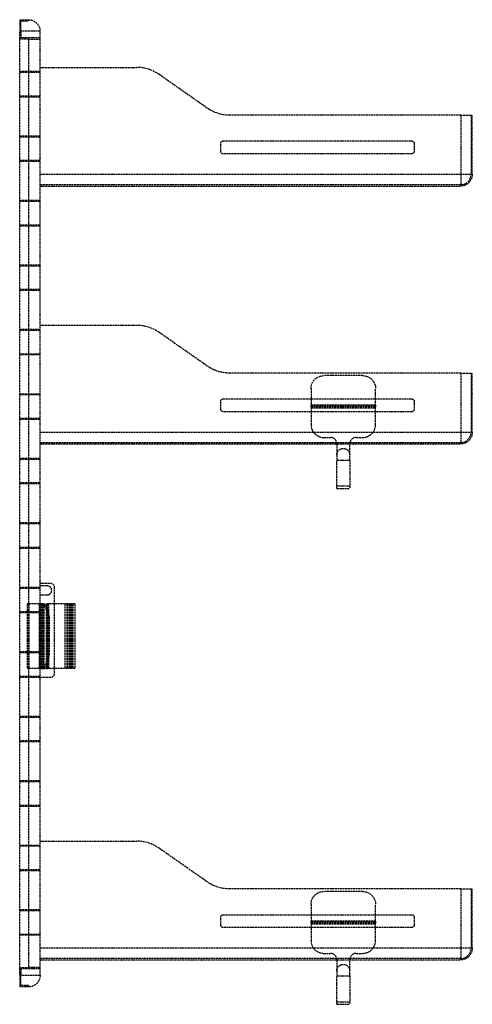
# Model space of a CAD drawing. Header units: millimetres. Extents: x 0 to 351, y -13 to 750.
import ezdxf

# ---------------------------------------------------------------- set-up
doc = ezdxf.new("R2010")
doc.units = ezdxf.units.MM
doc.header["$LTSCALE"] = 10
doc.linetypes.add('ALLCAD_Strich', pattern=[0.2, 0.15, -0.05])
doc.layers.add('BESCH_KONT_sich_schn_ansi_2d', color=40, linetype='Continuous')

msp = doc.modelspace()

# ---------------------------------------------------------------- linework, layer by layer
at = {"layer": 'BESCH_KONT_sich_schn_ansi_2d', "linetype": 'ALLCAD_Strich', "extrusion": (0, 1, -2.22045e-16)}
for p, q in [((0, 750.01), (6.8, 750.01)), ((0, 750.01), (0, 741.01)), ((0.8, 741.01), (0.8, 749.01)), ((0.8, 749.01), (6.8, 749.01)), ((4.8, 749.01), (4.8, 750.01)), ((6.8, 750.01), (6.8, 749.01)), ((0.8, 746.16), (0, 746.16)), ((15.8, 741.01), (0, 741.01)), ((0, 735.01), (0, 741.01)), ((0.8, 741.01), (0.8, 736.01)), ((15.8, 735.01), (15.8, 741.01)), ((0.8, 739.86), (0, 739.86)), ((6.8, 735.01), (0, 735.01)), ((0, 15.01), (0, 735.01)), ((15.8, 736.01), (0.8, 736.01)), ((6.8, 735.01), (15.8, 735.01)), ((6.8, 735.01), (6.8, 297.01)), ((15.8, 297.01), (15.8, 735.01)), ((15.8, 713.01), (90.8, 713.01)), ((0, 710.01), (15.8, 710.01)), ((15.8, 709.01), (0, 709.01)), ((145.35, 681.43), (108.01, 707.58)), ((0, 691.01), (15.8, 691.01)), ((15.8, 690.01), (0, 690.01)), ((341.8, 676.01), (162.56, 676.01)), ((341.8, 676.01), (350.8, 676.01)), ((341.8, 676.01), (341.8, 630.01)), ((349.8, 676.01), (349.8, 630.01)), ((350.8, 630.01), (350.8, 676.01)), ((0, 660.01), (15.8, 660.01)), ((15.8, 659.01), (0, 659.01)), ((155.8, 648.01), (155.8, 654.01)), ((157.8, 656.01), (303.8, 656.01)), ((305.8, 654.01), (305.8, 648.01)), ((303.8, 646.01), (157.8, 646.01)), ((0, 641.01), (15.8, 641.01)), ((15.8, 640.01), (0, 640.01)), ((341.8, 630.01), (15.8, 630.01)), ((350.8, 630.01), (341.8, 630.01)), ((341.8, 630.01), (341.8, 621.01)), ((341.8, 622.01), (15.8, 622.01)), ((15.8, 621.01), (341.8, 621.01)), ((0, 610.01), (15.8, 610.01)), ((15.8, 609.01), (0, 609.01)), ((0, 591.01), (15.8, 591.01)), ((15.8, 590.01), (0, 590.01)), ((0, 560.01), (15.8, 560.01)), ((15.8, 559.01), (0, 559.01)), ((0, 541.01), (15.8, 541.01)), ((15.8, 540.01), (0, 540.01)), ((15.8, 513.01), (90.8, 513.01)), ((0, 510.01), (15.8, 510.01)), ((15.8, 509.01), (0, 509.01)), ((145.35, 481.43), (108.01, 507.58)), ((0, 491.01), (15.8, 491.01)), ((15.8, 490.01), (0, 490.01)), ((341.8, 476.01), (162.56, 476.01)), ((265.8, 474.01), (235.8, 474.01)), ((341.8, 476.01), (350.8, 476.01)), ((341.8, 476.01), (341.8, 430.01)), ((349.8, 476.01), (349.8, 430.01)), ((350.8, 430.01), (350.8, 476.01)), ((0, 460.01), (15.8, 460.01)), ((15.8, 459.01), (0, 459.01)), ((225.8, 464.01), (225.8, 456.01)), ((275.8, 456.01), (275.8, 464.01)), ((155.8, 448.01), (155.8, 454.01)), ((157.8, 456.01), (303.8, 456.01)), ((225.8, 456.01), (225.8, 451.01)), ((225.8, 449.51), (225.8, 451.01)), ((275.8, 451.01), (225.8, 451.01)), ((225.8, 450.51), (275.8, 450.51)), ((275.8, 451.01), (275.8, 456.01)), ((275.8, 451.01), (275.8, 449.51)), ((305.8, 454.01), (305.8, 448.01)), ((225.8, 446.01), (157.8, 446.01)), ((225.8, 449.51), (225.8, 436.01)), ((225.8, 449.51), (275.8, 449.51)), ((225.8, 449.01), (275.8, 449.01)), ((275.8, 446.01), (225.8, 446.01)), ((275.8, 436.01), (275.8, 449.51)), ((303.8, 446.01), (275.8, 446.01)), ((0, 441.01), (15.8, 441.01)), ((15.8, 440.01), (0, 440.01)), ((227.8, 430.01), (15.8, 430.01)), ((273.8, 430.01), (227.8, 430.01)), ((341.8, 430.01), (273.8, 430.01)), ((350.8, 430.01), (341.8, 430.01)), ((341.8, 430.01), (341.8, 421.01)), ((341.8, 422.01), (15.8, 422.01)), ((15.8, 421.01), (245.8, 421.01)), ((235.8, 426.01), (240.8, 426.01)), ((245.8, 421.01), (245.8, 412.51)), ((245.8, 421.01), (255.8, 421.01)), ((255.8, 421.01), (341.8, 421.01)), ((255.8, 412.51), (255.8, 421.01)), ((260.8, 426.01), (265.8, 426.01)), ((245.8, 412.51), (245.8, 408.51)), ((255.8, 408.51), (255.8, 412.51)), ((0, 410.01), (15.8, 410.01)), ((15.8, 409.01), (0, 409.01)), ((245.8, 408.51), (255.8, 408.51)), ((245.8, 386.51), (245.8, 408.51)), ((255.8, 408.51), (255.8, 386.51)), ((0, 391.01), (15.8, 391.01)), ((15.8, 390.01), (0, 390.01)), ((245.8, 388.51), (255.8, 388.51)), ((245.8, 386.51), (255.8, 386.51)), ((0, 360.01), (15.8, 360.01)), ((15.8, 359.01), (0, 359.01)), ((0, 341.01), (15.8, 341.01)), ((15.8, 340.01), (0, 340.01)), ((0, 310.01), (15.8, 310.01)), ((15.8, 309.01), (0, 309.01)), ((15.8, 313.01), (23.8, 313.01)), ((21.3, 311.01), (15.8, 311.01)), ((26.8, 310.01), (26.8, 297.01)), ((15.8, 304.01), (21.3, 304.01)), ((0, 291.01), (15.8, 291.01)), ((16.7, 297.01), (5.69, 297.01)), ((5.69, 297.01), (5.69, 247.01)), ((6.8, 297.01), (6.8, 247.01)), ((7.2, 297.01), (7.2, 247.01)), ((15.09, 297.01), (15.09, 247.01)), ((15.1, 297.01), (15.1, 247.01)), ((15.72, 297.01), (15.72, 247.01)), ((15.8, 247.01), (15.8, 297.01)), ((15.8, 247.01), (15.8, 297.01)), ((16.76, 297.01), (16.7, 297.01)), ((16.7, 297.01), (16.7, 247.01)), ((18.22, 297.01), (16.76, 297.01)), ((17.44, 296.81), (17.44, 247.21)), ((18.22, 297.01), (21.42, 297.01)), ((18.22, 297.01), (18.22, 247.01)), ((18.75, 296.81), (18.75, 247.21)), ((20.44, 297.01), (20.44, 247.01)), ((20.56, 297.01), (20.56, 247.01)), ((20.68, 297.01), (20.68, 247.01)), ((21.12, 297.01), (21.12, 247.01)), ((21.42, 297.01), (21.42, 293.81)), ((40.71, 297.01), (21.42, 297.01)), ((21.42, 293.81), (21.42, 250.21)), ((22.2, 297.01), (22.2, 247.01)), ((26.8, 297.01), (26.8, 247.01)), ((35.02, 297.01), (35.02, 247.01)), ((36.53, 297.01), (36.53, 247.01)), ((37.39, 297.01), (37.39, 247.01)), ((38.52, 297.01), (38.52, 247.01)), ((38.78, 297.01), (38.78, 247.01)), ((39.2, 297.01), (39.2, 247.01)), ((39.86, 297.01), (39.86, 247.01)), ((42.71, 297.01), (40.71, 297.01)), ((40.71, 297.01), (40.71, 247.01)), ((41.19, 297.01), (41.19, 247.01)), ((42.71, 297.01), (42.71, 247.01)), ((15.8, 290.01), (0, 290.01)), ((21.44, 287.01), (21.44, 257.01)), ((21.44, 287.01), (22.75, 287.01)), ((22.75, 287.01), (22.75, 257.01)), ((0, 260.01), (15.8, 260.01)), ((15.8, 259.01), (0, 259.01)), ((22.75, 257.01), (21.44, 257.01)), ((16.7, 247.01), (5.69, 247.01)), ((6.8, 247.01), (6.8, 15.01)), ((15.8, 15.01), (15.8, 247.01)), ((16.76, 247.01), (16.7, 247.01)), ((16.76, 247.01), (18.22, 247.01)), ((18.22, 247.01), (21.42, 247.01)), ((21.42, 250.21), (21.42, 247.01)), ((40.71, 247.01), (21.42, 247.01)), ((26.8, 247.01), (26.8, 243.01)), ((42.71, 247.01), (40.71, 247.01)), ((0, 241.01), (15.8, 241.01)), ((15.8, 240.01), (0, 240.01)), ((23.8, 240.01), (15.8, 240.01)), ((0, 210.01), (15.8, 210.01)), ((15.8, 209.01), (0, 209.01)), ((0, 191.01), (15.8, 191.01)), ((15.8, 190.01), (0, 190.01)), ((0, 160.01), (15.8, 160.01)), ((15.8, 159.01), (0, 159.01)), ((0, 141.01), (15.8, 141.01)), ((15.8, 140.01), (0, 140.01)), ((0, 110.01), (15.8, 110.01)), ((15.8, 109.01), (0, 109.01)), ((15.8, 113.01), (90.8, 113.01)), ((145.35, 81.43), (108.01, 107.58)), ((0, 91.01), (15.8, 91.01)), ((15.8, 90.01), (0, 90.01)), ((341.8, 76.01), (162.56, 76.01)), ((265.8, 74.01), (235.8, 74.01)), ((341.8, 76.01), (350.8, 76.01)), ((341.8, 76.01), (341.8, 30.01)), ((349.8, 76.01), (349.8, 30.01)), ((350.8, 30.01), (350.8, 76.01)), ((225.8, 64.01), (225.8, 56.01)), ((275.8, 56.01), (275.8, 64.01)), ((0, 60.01), (15.8, 60.01)), ((15.8, 59.01), (0, 59.01)), ((155.8, 48.01), (155.8, 54.01)), ((157.8, 56.01), (303.8, 56.01)), ((225.8, 56.01), (225.8, 51.01)), ((275.8, 51.01), (275.8, 56.01)), ((305.8, 54.01), (305.8, 48.01)), ((225.8, 46.01), (157.8, 46.01)), ((225.8, 49.51), (225.8, 51.01)), ((275.8, 51.01), (225.8, 51.01)), ((225.8, 50.51), (275.8, 50.51)), ((225.8, 49.51), (225.8, 36.01)), ((225.8, 49.51), (275.8, 49.51)), ((225.8, 49.01), (275.8, 49.01)), ((275.8, 46.01), (225.8, 46.01)), ((275.8, 51.01), (275.8, 49.51)), ((275.8, 36.01), (275.8, 49.51)), ((303.8, 46.01), (275.8, 46.01)), ((0, 41.01), (15.8, 41.01)), ((15.8, 40.01), (0, 40.01)), ((227.8, 30.01), (15.8, 30.01)), ((273.8, 30.01), (227.8, 30.01)), ((235.8, 26.01), (240.8, 26.01)), ((260.8, 26.01), (265.8, 26.01)), ((341.8, 30.01), (273.8, 30.01)), ((350.8, 30.01), (341.8, 30.01)), ((341.8, 30.01), (341.8, 21.01)), ((341.8, 22.01), (15.8, 22.01)), ((15.8, 21.01), (245.8, 21.01)), ((245.8, 21.01), (245.8, 12.51)), ((245.8, 21.01), (255.8, 21.01)), ((255.8, 21.01), (341.8, 21.01)), ((255.8, 12.51), (255.8, 21.01)), ((0, 15.01), (6.8, 15.01)), ((0, 9.01), (0, 15.01)), ((0.8, 10.16), (0, 10.16)), ((0, 9.01), (15.8, 9.01)), ((0, 9.01), (0, 0.01)), ((15.8, 14.01), (0.8, 14.01)), ((0.8, 14.01), (0.8, 9.01)), ((0.8, 1.01), (0.8, 9.01)), ((15.8, 15.01), (6.8, 15.01)), ((15.8, 9.01), (15.8, 15.01)), ((245.8, 12.51), (245.8, 8.51)), ((245.8, 8.51), (255.8, 8.51)), ((245.8, -13.49), (245.8, 8.51)), ((255.8, 8.51), (255.8, 12.51)), ((255.8, 8.51), (255.8, -13.49)), ((0.8, 3.86), (0, 3.86)), ((6.8, 0.01), (0, 0.01)), ((6.8, 1.01), (0.8, 1.01)), ((3.39, 0.02), (3.39, 0.02)), ((3.39, 0.01), (3.39, 0.01)), ((3.39, 0.01), (3.39, 0.01)), ((3.39, 0.01), (3.39, 0.01)), ((3.39, 0.01), (3.39, 0.01)), ((3.39, 0.01), (3.39, 0.01)), ((3.39, 0.01), (3.39, 0.01)), ((3.4, 0.02), (3.4, 0.01)), ((3.4, 0.02), (3.4, 0.02)), ((3.4, 0.01), (3.4, 0.01)), ((3.4, 0.01), (3.4, 0.01)), ((3.4, 0.01), (3.4, 0.01)), ((3.4, 0.01), (3.4, 0.01)), ((3.4, 0.01), (3.4, 0.01)), ((3.4, 0.01), (3.4, 0.01)), ((3.4, 0.01), (3.4, 0.01)), ((3.4, 0.01), (3.4, 0.01)), ((3.4, 0.01), (3.4, 0.01)), ((3.4, 0.01), (3.4, 0.01)), ((3.41, 0.02), (3.41, 0.02)), ((3.41, 0.01), (3.41, 0.01)), ((3.41, 0.01), (3.41, 0.01)), ((3.41, 0.01), (3.41, 0.01)), ((3.41, 0.01), (3.41, 0.01)), ((3.41, 0.01), (3.41, 0.01)), ((3.41, 0.01), (3.41, 0.01)), ((4.8, 0.01), (4.8, 1.01)), ((6.8, 1.01), (6.8, 0.01)), ((245.8, -11.49), (255.8, -11.49)), ((245.8, -13.49), (255.8, -13.49))]:
    msp.add_line(p, q, dxfattribs=at)
at = {"layer": 'BESCH_KONT_sich_schn_ansi_2d', "linetype": 'ALLCAD_Strich', "extrusion": (0, -2.22045e-16, -1)}
for centre, radius, start, end in [((-6.8, 741.01), 9, 90, 180), ((-162.56, 706.01), 30, 270, 305), ((-157.8, 654.01), 2, 0, 90), ((-303.8, 654.01), 2, 90, 180), ((-157.8, 648.01), 2, 270, 0), ((-303.8, 648.01), 2, 180, 270), ((-341.8, 630.01), 9, 180, 270), ((-162.56, 506.01), 30, 270, 305), ((-235.8, 464.01), 10, 0, 90), ((-265.8, 464.01), 10, 90, 180), ((-157.8, 454.01), 2, 0, 90), ((-303.8, 454.01), 2, 90, 180), ((-157.8, 448.01), 2, 270, 0), ((-303.8, 448.01), 2, 180, 270), ((-341.8, 430.01), 9, 180, 270), ((-250.8, 412.51), 5, 0, 180), ((-23.8, 310.01), 3, 90, 180), ((-23.8, 243.01), 3, 180, 270), ((-162.56, 106.01), 30, 270, 305), ((-235.8, 64.01), 10, 0, 90), ((-265.8, 64.01), 10, 90, 180), ((-157.8, 54.01), 2, 0, 90), ((-303.8, 54.01), 2, 90, 180), ((-157.8, 48.01), 2, 270, 0), ((-303.8, 48.01), 2, 180, 270), ((-341.8, 30.01), 9, 180, 270), ((-250.8, 12.51), 5, 0, 180), ((-6.8, 9.01), 9, 180, 270), ((-3.39, 0.01), 0.00271, 0, 90), ((-3.39, 0.01), 0.00271, 270, 0), ((-3.39, 0.01), 0.00116, 90, 180), ((-3.39, 0.01), 0.00116, 180, 270), ((-3.41, 0.01), 0.00271, 0, 90), ((-3.41, 0.01), 0.00271, 270, 0), ((-3.4, 0.01), 0.00093, 90, 180), ((-3.4, 0.01), 0.00093, 180, 270), ((-3.41, 0.01), 0.00116, 90, 180), ((-3.41, 0.01), 0.00116, 180, 270)]:
    msp.add_arc(centre, radius, start, end, dxfattribs=at)
at = {"layer": 'BESCH_KONT_sich_schn_ansi_2d', "linetype": 'ALLCAD_Strich'}
for centre, radius, start, end in [((90.8, 683.01), 30, 55, 90), ((341.8, 630.01), 8, 270, 0), ((90.8, 483.01), 30, 55, 90), ((235.8, 436.01), 10, 180, 270), ((265.8, 436.01), 10, 270, 0), ((341.8, 430.01), 8, 270, 0), ((240.8, 421.01), 5, 0, 90), ((260.8, 421.01), 5, 90, 180), ((21.3, 307.51), 3.5, 270, 90), ((90.8, 83.01), 30, 55, 90), ((235.8, 36.01), 10, 180, 270), ((265.8, 36.01), 10, 270, 0), ((240.8, 21.01), 5, 0, 90), ((260.8, 21.01), 5, 90, 180), ((341.8, 30.01), 8, 270, 0), ((3.39, 0.01), 0.00271, 0, 90), ((3.39, 0.01), 0.00116, 180, 270), ((3.39, 0.01), 0.00116, 90, 180), ((3.39, 0.01), 0.00271, 270, 0), ((3.4, 0.01), 0.00217, 0, 90), ((3.4, 0.01), 0.00217, 270, 0), ((3.41, 0.01), 0.00271, 0, 90), ((3.41, 0.01), 0.00116, 180, 270), ((3.41, 0.01), 0.00116, 90, 180), ((3.41, 0.01), 0.00271, 270, 0)]:
    msp.add_arc(centre, radius, start, end, dxfattribs=at)
at = {"layer": 'BESCH_KONT_sich_schn_ansi_2d', "linetype": 'ALLCAD_Strich', "extrusion": (0, -2.22045e-16, -1)}
for centre, major_axis, start_param, end_param in [((16.44, 287.01), (0, 10), 0.201358, 1.570796), ((16.44, 257.01), (0, -10), -1.570796, -0.201358)]:
    msp.add_ellipse(centre, major_axis=major_axis, ratio=0.500101, start_param=start_param, end_param=end_param, dxfattribs=at)
at = {"layer": 'BESCH_KONT_sich_schn_ansi_2d', "linetype": 'ALLCAD_Strich'}
for centre, major_axis, start_param, end_param in [((17.75, 287.01), (0, 10), -1.570796, -0.201358), ((17.75, 257.01), (0, -10), 0.201358, 1.570796)]:
    msp.add_ellipse(centre, major_axis=major_axis, ratio=0.500101, start_param=start_param, end_param=end_param, dxfattribs=at)
for points in [[(16.76, 297.01), (16.87, 297.01), (17.11, 296.94), (17.44, 296.81)], [(17.44, 247.21), (17.11, 247.08), (16.87, 247.01), (16.76, 247.01)]]:
    msp.add_open_spline(points, degree=3, dxfattribs=at)
for points, knots in [([(18.75, 296.81), (18.5, 296.91), (18.32, 296.97), (18.23, 297), (18.22, 297.01), (18.22, 297.01)], [-0.6030139, -0.6030139, -0.6030139, -0.6030139, -0.4526999, -0.4526999, -0.4010976, -0.4010976, -0.4010976, -0.4010976]), ([(18.22, 247.01), (18.22, 247.01), (18.23, 247.01), (18.32, 247.04), (18.5, 247.11), (18.75, 247.21)], [0.4010976, 0.4010976, 0.4010976, 0.4010976, 0.4526999, 0.4526999, 0.6030139, 0.6030139, 0.6030139, 0.6030139])]:
    msp.add_open_spline(points, degree=3, knots=knots, dxfattribs=at)

doc.saveas('drawing.dxf')
